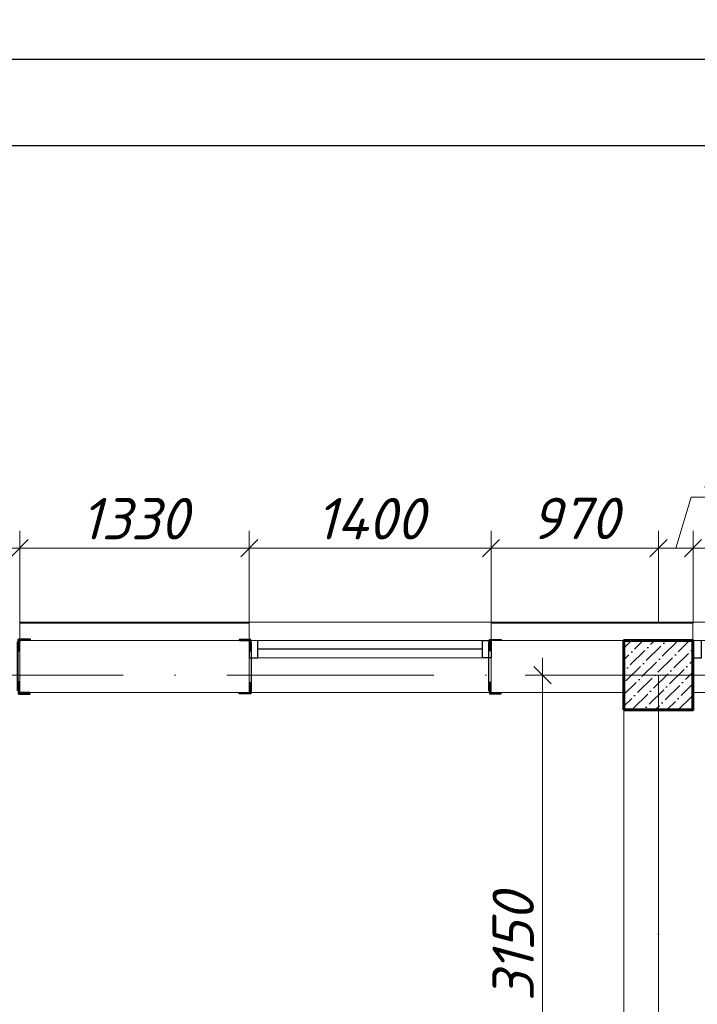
# Model space of a CAD drawing. Header units: millimetres. Extents: x 363306 to 7757304, y 1022887 to 1207196.
# Tile 178 of 256: x 990162 to 994087, y 1083204 to 1088906. Entities that reach past the tile are written whole.
import ezdxf
from ezdxf import colors
from ezdxf.entities.mleader import LeaderData, LeaderLine
from ezdxf.math import Vec2, Vec3

# ---------------------------------------------------------------- set-up
doc = ezdxf.new("R2010")
doc.units = ezdxf.units.MM
doc.linetypes.add('ACAD_ISO10W100', pattern=[18, 12, -3, 0, -3])
for name, color, linetype in [('0 @ 100', 7, 'Continuous'), ('kcd_tx', 7, 'Continuous'), ('O3SAD', 1, 'Continuous')]:
    doc.layers.add(name, color=color, linetype=linetype)
doc.layers.add('5   0.30', color=1, linetype='Continuous', lineweight=30)
doc.layers.add('размеры', color=12, linetype='Continuous', lineweight=15)
doc.styles.add('Arial', font='arial.ttf')
doc.styles.add('ISOCPEUR', font='isocpeur.TTF')
doc.styles.get("Standard").update_dxf_attribs({"font": 'isocpeui.ttf'})
doc.styles.add('ГОСТ 2.304', font='isocpeui.ttf')
doc.dimstyles.new('Санжар', dxfattribs={"dimtxt": 240, "dimasz": 200, "dimexe": 200, "dimexo": 200, "dimgap": 50, "dimtad": 1, "dimdec": 0, "dimtxsty": 'Standard', "dimblk": 'OBLIQUE', "dimcen": 2.5, "dimdle": 200, "dimclrd": 152, "dimclre": 152, "dimclrt": 152, "dimadec": 0, "dimazin": 0, "dimtfac": 1, "dimtdec": 0, "dimtmove": 0, "dimatfit": 3, "dimldrblk": 'OBLIQUE', "dimfxl": 0, "dimlwd": 0, "dimlwe": 0, "dimarcsym": 0})

# ---------------------------------------------------------------- blocks, each defined once
blk = doc.blocks.new('*U116')
at = {"color": 0, "linetype": 'ByBlock', "lineweight": -2, "ltscale": 100}
blk.add_lwpolyline([(0, 0), (63, 0), (63, 2.7, 0.414214), (60.7, 5), (12, 5, -0.414214), (5, 12), (5, 60.7, 0.414214), (2.7, 63), (0, 63)], format="xyb", close=True, dxfattribs=at)
blk = doc.blocks.new('fdsfsdfsf')
at = {"layer": '5   0.30', "color": 3, "lineweight": 40, "ltscale": 200}
blk.add_line((598335.9, 1214123.1), (598335.9, 1214407.3), dxfattribs=at)
at = {"layer": '5   0.30', "color": 3, "lineweight": 40, "ltscale": 200, "extrusion": (0, 0, -1), "xscale": 1.05763968, "yscale": 1.05763968, "zscale": -1.05763968, "rotation": 180}
blk.add_blockref('*U116', (-598340, 1214421.6), dxfattribs=at)
at = {"layer": '5   0.30', "color": 3, "lineweight": 40, "ltscale": 200, "xscale": 1.05763968, "yscale": 1.05763968, "zscale": 1.05763968}
blk.add_blockref('*U116', (598340, 1214106.8), dxfattribs=at)
blk = doc.blocks.new('*U25')
at = {"color": 0, "linetype": 'ByBlock', "lineweight": -2, "ltscale": 100}
blk.add_lwpolyline([(0, 0), (63, 0), (63, 2.7, 0.414214), (60.7, 5), (12, 5, -0.414214), (5, 12), (5, 60.7, 0.414214), (2.7, 63), (0, 63)], format="xyb", close=True, dxfattribs=at)
blk = doc.blocks.new('_Oblique')
at = {"color": 0, "linetype": 'ByBlock', "lineweight": -2}
blk.add_line((-0.5, -0.5), (0.5, 0.5), dxfattribs=at)
blk = doc.blocks.new('*D474')
at = {"layer": 'Defpoints', "color": 0, "lineweight": 25, "transparency": 16777216}
for p in [(990162.3, 1085846.3), (988762.3, 1085310.4), (990162.3, 1085310.4)]:
    blk.add_point(p, dxfattribs=at)
at = {"layer": 'kcd_tx', "lineweight": 0, "transparency": 16777216}
for p, q in [((988762.3, 1085410.4), (988762.3, 1085946.3)), ((990162.3, 1085410.4), (990162.3, 1085946.3)), ((988662.3, 1085846.3), (990262.3, 1085846.3))]:
    blk.add_line(p, q, dxfattribs=at)
at = {"layer": 'kcd_tx', "lineweight": 0, "transparency": 16777216, "xscale": 100, "yscale": 100, "zscale": 100, "rotation": 180}
blk.add_blockref('_Oblique', (988762.3, 1085846.3), dxfattribs=at)
at = {"layer": 'kcd_tx', "lineweight": 0, "transparency": 16777216, "xscale": 100, "yscale": 100, "zscale": 100}
blk.add_blockref('_Oblique', (990162.3, 1085846.3), dxfattribs=at)
at = {"layer": 'kcd_tx', "lineweight": 30, "transparency": 16777216, "insert": (989462.3, 1086016.3), "char_height": 240, "attachment_point": 5}
blk.add_mtext('1400', dxfattribs=at)
blk = doc.blocks.new('*D475')
at = {"layer": 'Defpoints', "color": 0, "lineweight": 25, "transparency": 16777216}
for p in [(991492.3, 1085846.3), (990162.3, 1085310.4), (991492.3, 1085310.4)]:
    blk.add_point(p, dxfattribs=at)
at = {"layer": 'kcd_tx', "lineweight": 0, "transparency": 16777216}
for p, q in [((990162.3, 1085410.4), (990162.3, 1085946.3)), ((991492.3, 1085410.4), (991492.3, 1085946.3)), ((990062.3, 1085846.3), (991592.3, 1085846.3))]:
    blk.add_line(p, q, dxfattribs=at)
at = {"layer": 'kcd_tx', "lineweight": 0, "transparency": 16777216, "xscale": 100, "yscale": 100, "zscale": 100, "rotation": 180}
blk.add_blockref('_Oblique', (990162.3, 1085846.3), dxfattribs=at)
at = {"layer": 'kcd_tx', "lineweight": 0, "transparency": 16777216, "xscale": 100, "yscale": 100, "zscale": 100}
blk.add_blockref('_Oblique', (991492.3, 1085846.3), dxfattribs=at)
at = {"layer": 'kcd_tx', "lineweight": 30, "transparency": 16777216, "insert": (990827.3, 1086016.3), "char_height": 240, "attachment_point": 5}
blk.add_mtext('1330', dxfattribs=at)
blk = doc.blocks.new('*D476')
at = {"layer": 'Defpoints', "color": 0, "lineweight": 25, "transparency": 16777216}
for p in [(992892.3, 1085846.3), (991492.3, 1085310.4), (992892.3, 1085310.4)]:
    blk.add_point(p, dxfattribs=at)
at = {"layer": 'kcd_tx', "lineweight": 0, "transparency": 16777216}
for p, q in [((991492.3, 1085410.4), (991492.3, 1085946.3)), ((992892.3, 1085410.4), (992892.3, 1085946.3)), ((991392.3, 1085846.3), (992992.3, 1085846.3))]:
    blk.add_line(p, q, dxfattribs=at)
at = {"layer": 'kcd_tx', "lineweight": 0, "transparency": 16777216, "xscale": 100, "yscale": 100, "zscale": 100, "rotation": 180}
blk.add_blockref('_Oblique', (991492.3, 1085846.3), dxfattribs=at)
at = {"layer": 'kcd_tx', "lineweight": 0, "transparency": 16777216, "xscale": 100, "yscale": 100, "zscale": 100}
blk.add_blockref('_Oblique', (992892.3, 1085846.3), dxfattribs=at)
at = {"layer": 'kcd_tx', "lineweight": 30, "transparency": 16777216, "insert": (992192.3, 1086016.3), "char_height": 240, "attachment_point": 5}
blk.add_mtext('1400', dxfattribs=at)
blk = doc.blocks.new('*D477')
at = {"layer": 'Defpoints', "color": 0, "lineweight": 25, "transparency": 16777216}
for p in [(993862.3, 1085846.3), (992892.3, 1085310.4), (993862.3, 1085310.4)]:
    blk.add_point(p, dxfattribs=at)
at = {"layer": 'kcd_tx', "lineweight": 0, "transparency": 16777216}
for p, q in [((992892.3, 1085410.4), (992892.3, 1085946.3)), ((993862.3, 1085410.4), (993862.3, 1085946.3)), ((992792.3, 1085846.3), (993962.3, 1085846.3))]:
    blk.add_line(p, q, dxfattribs=at)
at = {"layer": 'kcd_tx', "lineweight": 0, "transparency": 16777216, "xscale": 100, "yscale": 100, "zscale": 100, "rotation": 180}
blk.add_blockref('_Oblique', (992892.3, 1085846.3), dxfattribs=at)
at = {"layer": 'kcd_tx', "lineweight": 0, "transparency": 16777216, "xscale": 100, "yscale": 100, "zscale": 100}
blk.add_blockref('_Oblique', (993862.3, 1085846.3), dxfattribs=at)
at = {"layer": 'kcd_tx', "lineweight": 30, "transparency": 16777216, "insert": (993377.3, 1086017.9), "char_height": 240, "attachment_point": 5}
blk.add_mtext('970', dxfattribs=at)
blk = doc.blocks.new('*D478')
at = {"layer": 'Defpoints', "color": 0, "lineweight": 25, "transparency": 16777216}
for p in [(994062.3, 1085846.3), (993862.3, 1085310.4), (994062.3, 1085310.4)]:
    blk.add_point(p, dxfattribs=at)
at = {"layer": 'kcd_tx', "lineweight": 0, "transparency": 16777216}
for p, q in [((993962.3, 1085846.3), (994050.8, 1086141.3)), ((994050.8, 1086141.3), (994660.6, 1086141.3)), ((993862.3, 1085410.4), (993862.3, 1085946.3)), ((994062.3, 1085410.4), (994062.3, 1085946.3)), ((993762.3, 1085846.3), (994162.3, 1085846.3))]:
    blk.add_line(p, q, dxfattribs=at)
at = {"layer": 'kcd_tx', "lineweight": 0, "transparency": 16777216, "xscale": 100, "yscale": 100, "zscale": 100, "rotation": 180}
blk.add_blockref('_Oblique', (993862.3, 1085846.3), dxfattribs=at)
at = {"layer": 'kcd_tx', "lineweight": 0, "transparency": 16777216, "xscale": 100, "yscale": 100, "zscale": 100}
blk.add_blockref('_Oblique', (994062.3, 1085846.3), dxfattribs=at)
at = {"layer": 'kcd_tx', "lineweight": 30, "transparency": 16777216, "insert": (994355.7, 1086311.3), "char_height": 240, "attachment_point": 5}
blk.add_mtext('200', dxfattribs=at)
blk = doc.blocks.new('*D479')
at = {"layer": 'Defpoints', "color": 0, "lineweight": 25, "transparency": 16777216}
for p in [(995462.3, 1085846.3), (994062.3, 1085310.4), (995462.3, 1085310.4)]:
    blk.add_point(p, dxfattribs=at)
at = {"layer": 'kcd_tx', "lineweight": 0, "transparency": 16777216}
for p, q in [((994062.3, 1085410.4), (994062.3, 1085946.3)), ((995462.3, 1085410.4), (995462.3, 1085946.3)), ((993962.3, 1085846.3), (995562.3, 1085846.3))]:
    blk.add_line(p, q, dxfattribs=at)
at = {"layer": 'kcd_tx', "lineweight": 0, "transparency": 16777216, "xscale": 100, "yscale": 100, "zscale": 100, "rotation": 180}
blk.add_blockref('_Oblique', (994062.3, 1085846.3), dxfattribs=at)
at = {"layer": 'kcd_tx', "lineweight": 0, "transparency": 16777216, "xscale": 100, "yscale": 100, "zscale": 100}
blk.add_blockref('_Oblique', (995462.3, 1085846.3), dxfattribs=at)
at = {"layer": 'kcd_tx', "lineweight": 30, "transparency": 16777216, "insert": (994762.3, 1086016.3), "char_height": 240, "attachment_point": 5}
blk.add_mtext('1400', dxfattribs=at)
blk = doc.blocks.new('*D685')
at = {"layer": 'Defpoints', "color": 0, "lineweight": 25, "transparency": 16777216}
for p in [(993190.8, 1085110.4), (993562.3, 1085110.4), (993662.3, 1081960.4)]:
    blk.add_point(p, dxfattribs=at)
at = {"layer": 'kcd_tx', "lineweight": 0, "transparency": 16777216}
for p, q in [((993190.8, 1081860.4), (993190.8, 1085210.4)), ((993462.3, 1085110.4), (993090.8, 1085110.4)), ((993562.3, 1081960.4), (993090.8, 1081960.4))]:
    blk.add_line(p, q, dxfattribs=at)
at = {"layer": 'kcd_tx', "lineweight": 0, "transparency": 16777216, "xscale": 100, "yscale": 100, "zscale": 100}
for p, rotation in [((993190.8, 1085110.4), 90), ((993190.8, 1081960.4), 270)]:
    blk.add_blockref('_Oblique', p, dxfattribs=dict(at, rotation=rotation))
at = {"layer": 'kcd_tx', "lineweight": 30, "transparency": 16777216, "insert": (993020.8, 1083535.4), "char_height": 240, "attachment_point": 5, "rotation": 90}
blk.add_mtext('3150', dxfattribs=at)
blk = doc.blocks.new('RTGSFDGDG')
at = {"layer": '5   0.30', "color": 3, "lineweight": 30, "ltscale": 200}
for p, q in [((683723.9, 1832867.9), (683723.9, 1833152.1)), ((685099.5, 1832867.9), (685099.5, 1833152.1))]:
    blk.add_line(p, q, dxfattribs=at)
at = {"layer": '5   0.30', "color": 3, "lineweight": 30, "ltscale": 200, "extrusion": (0, 0, -1), "yscale": 1.05763968, "zscale": -1.05763968, "rotation": 180}
for p, xscale in [((-683719.8, 1833166.4), -1.05763968), ((-685103.5, 1833166.4), 1.05763968)]:
    blk.add_blockref('*U25', p, dxfattribs=dict(at, xscale=xscale))
at = {"layer": '5   0.30', "color": 3, "lineweight": 30, "ltscale": 200, "yscale": 1.05763968, "zscale": 1.05763968}
for p, xscale in [((683719.8, 1832851.5), -1.05763968), ((685103.5, 1832851.5), 1.05763968)]:
    blk.add_blockref('*U25', p, dxfattribs=dict(at, xscale=xscale))
ml = blk.add_multileader_mtext('Standard')
ml.set_content('{\\fISOCPEUR|b0|i1|c204|p34;\\C5;Ст-2}', color=256, style='ISOCPEUR')
ml.set_leader_properties()
ml.build(insert=Vec2(0, 0))
ml.multileader.update_dxf_attribs({"text_left_attachment_type": 6, "text_right_attachment_type": 6, "dogleg_length": 0.208, "arrow_head_size": 187.5, "scale": 100})
ctx = ml.context
ctx.base_point, ctx.scale, ctx.char_height, ctx.arrow_head_size, ctx.landing_gap_size, ctx.plane_origin = Vec3(684114.2, 1832299.9), 100, 200, 187.5, 0, Vec3(688349.8, 1830937.9)
ctx.left_attachment, ctx.right_attachment, ctx.text_align_type = 6, 6, 1
notes = []
notes.append((ctx, [(1, (1, 1, 0), (684744, 1832299.9), (-1, 0), 20.8, [(2, [(683719.8, 1832851.5)], 0, []), (1, [(685122.3, 1832860), (685122.3, 1832860)], 0, [])])]))
ctx.mtext.insert, ctx.mtext.alignment, ctx.mtext.flow_direction = Vec3(684418.7, 1832539.9), 2, 5
for ctx, leaders in notes:
    for number, flags, end, landing, length, lines in leaders:
        leader = LeaderData()
        leader.index, (leader.has_last_leader_line, leader.has_dogleg_vector, leader.attachment_direction) = number, flags
        leader.last_leader_point, leader.dogleg_vector, leader.dogleg_length = Vec3(end), Vec3(landing), length
        for number, points, colour, breaks in lines:
            line = LeaderLine()
            line.index, line.vertices, line.color, line.breaks = number, Vec3.list(points), colors.encode_raw_color(colour), breaks
            leader.lines.append(line)
        ctx.leaders.append(leader)

msp = doc.modelspace()

# ---------------------------------------------------------------- hatches: boundary and pattern name
at = {"ltscale": 100}
h = msp.add_hatch(dxfattribs=at)
h.set_pattern_fill('ANSI36', color=256, scale=15, style=0)
h.set_pattern_definition([(45, (-16050100.283, 10268140.387), (25.25697034, 92.60889125), [119.0625, -23.8125, 0, -23.8125])])
h.paths.add_polyline_path([(994062.268, 1085310.387), (993662.268, 1085310.387), (993662.268, 1084910.387), (994062.268, 1084910.387)])

# ---------------------------------------------------------------- linework, layer by layer
at = {"lineweight": 0, "ltscale": 100}
for p, q in [((992892.268, 1085417.387), (991492.268, 1085417.387)), ((995462.268, 1085417.387), (994062.268, 1085417.387)), ((991492.268, 1085310.387), (990162.268, 1085310.387)), ((990162.268, 1085310.387), (990162.268, 1085010.387)), ((991492.268, 1085310.387), (991492.268, 1085010.387)), ((994062.268, 1085310.387), (992892.268, 1085310.387)), ((992892.268, 1085310.387), (992892.268, 1085010.387)), ((991492.268, 1085010.387), (990162.268, 1085010.387)), ((993662.268, 1085010.387), (992892.268, 1085010.387)), ((993662.268, 1079010.387), (993662.268, 1085010.387)), ((993862.268, 1079010.387), (993862.268, 1084910.387))]:
    msp.add_line(p, q, dxfattribs=at)
at = {"color": 251, "lineweight": 0, "ltscale": 100, "true_color": 0x4a4a4a}
msp.add_line((994062.268, 1085310.387), (994062.268, 1085417.387), dxfattribs=at)
at = {"color": 5, "lineweight": 0}
for p, q in [((992842.268, 1085310.387), (991492.268, 1085310.387)), ((995412.268, 1085310.387), (994062.268, 1085310.387)), ((992842.268, 1085210.387), (991542.268, 1085210.387))]:
    msp.add_line(p, q, dxfattribs=at)
at = {"color": 5}
msp.add_line((992842.268, 1085260.387), (991542.268, 1085260.387), dxfattribs=at)
at = {"color": 1, "linetype": 'ACAD_ISO10W100', "lineweight": 9, "ltscale": 100}
for p, q in [((997962.268, 1085110.387), (969088.863, 1085110.387)), ((993862.268, 1085110.387), (993862.268, 1066417.835))]:
    msp.add_line(p, q, dxfattribs=at)
at = {"lineweight": 9, "ltscale": 100}
for p, q in [((992892.268, 1085010.387), (991492.268, 1085010.387)), ((995462.268, 1085010.387), (994062.268, 1085010.387))]:
    msp.add_line(p, q, dxfattribs=at)
at = {"lineweight": 30}
msp.add_lwpolyline([(967706.348, 1088178.072), (1007206.348, 1088178.072), (1007206.348, 1059478.072), (967706.348, 1059478.072)], close=True, dxfattribs=at)
at = {"color": 252, "lineweight": 0, "ltscale": 100}
for points in [[(991492.268, 1085417.387), (990162.268, 1085417.387)], [(990162.268, 1085310.387), (990162.268, 1085417.387)], [(991492.268, 1085310.387), (991492.268, 1085417.387)], [(994062.268, 1085417.387), (992892.268, 1085417.387)], [(992892.268, 1085310.387), (992892.268, 1085417.387)]]:
    msp.add_lwpolyline(points, dxfattribs=at)
at = {"color": 32, "lineweight": 0, "ltscale": 100}
for points in [[(991492.268, 1085410.387), (990162.268, 1085410.387)], [(994062.268, 1085410.387), (992892.268, 1085410.387)]]:
    msp.add_lwpolyline(points, dxfattribs=at)
at = {"color": 5}
for points in [[(991492.268, 1085310.387), (991492.268, 1085210.387), (991542.268, 1085210.387), (991542.268, 1085310.387)], [(994062.268, 1085310.387), (994062.268, 1085310.387), (994062.268, 1085210.387), (994112.268, 1085210.387), (994112.268, 1085310.387)]]:
    msp.add_lwpolyline(points, dxfattribs=at)
msp.add_lwpolyline([(992892.268, 1085210.387), (992842.268, 1085210.387), (992842.268, 1085310.387), (992892.268, 1085310.387)], close=True, dxfattribs=at)
at = {"layer": 'O3SAD', "color": 1}
msp.add_lwpolyline([(965706.348, 1088678.072), (1007706.348, 1088678.072), (1007706.348, 1058978.072), (965706.348, 1058978.072)], close=True, dxfattribs=at)
at = {"layer": 'размеры', "lineweight": 60, "ltscale": 5}
msp.add_lwpolyline([(993662.268, 1084910.387), (994062.268, 1084910.387), (994062.268, 1085310.387), (993662.268, 1085310.387)], close=True, dxfattribs=at)

# ---------------------------------------------------------------- block references
at = {"color": 244, "lineweight": 0, "true_color": 0x991b1e}
msp.add_blockref('fdsfsdfsf', (391814.845, -129103.783), dxfattribs=at)
at = {"color": 18, "lineweight": 30, "true_color": 0x000000}
msp.add_blockref('RTGSFDGDG', (307780.601, -747849.583), dxfattribs=at)

# ---------------------------------------------------------------- texts
at = {"color": 116, "lineweight": 0, "true_color": 0x136734, "insert": (883892.483, 1087785.858), "char_height": 500, "width": 18765.00851, "attachment_point": 1, "style": 'Arial'}
msp.add_mtext('\\pi1602.2;{\\fISOCPEUR|b0|i1|c204|p34;\\L\\C256;\\c0;План ленточного фундамента для перегородки }', dxfattribs=at)
at = {"layer": '0 @ 100', "color": 7, "insert": (761996.908, 1075986.433), "char_height": 318.940213, "width": 19697.5359, "attachment_point": 4, "style": 'ГОСТ 2.304'}
msp.add_mtext('\\pi5457.36288;{\\fISOCPEUR|b1|i1|c204|p34;Характеристика участка строительства:\\P\\pi0;\\P}Расчетная зимняя температура воздух 15 °С.\\PСкоростной напор ветра   - 38кг/м2.\\PВес снегового покрова    - 50кг/м2.\\PКлассификация зданий по функциональной пожарной опасности - Ф 4.1 \\PКоэффициент надежности по назначению - 0.95\\P\\P^IПроектом разработано подъёмник для мало мобильных граждан населения грузоподъемностью 250 кг. скоростью 0,25 см/с. Двери шахт подъёмника противопожарные с пределом огнестойкости El 30. Подъёмники оборудованы кабинами габаритами 1500х1500 мм, ширина дверей кабины обеспечивает проезд инвалидной коляски. Для экстренных случаев подъёмник оснащен дополнительным аккумулятором и механическим спуском для безопасного спуска пассажира в нулевую отметку. Так же в дверях подъёмника установлены замки датчики которые открываются с ключевыми картами, чтобы открыть двери подъёмника.\\P^IС внешней и внутренней стороны наружных стен предусмотрено обшивка из аквапанелей толщиной 12,5мм с утеплением из минераловатной ваты на кварцевой основе, А =0,040 Вт/мС, толщиной 100мм. (по теплотехническому расчету). Наружная отделка из органическое стекло.\\P^IПодрядчик обязан предоставить заказчику сертификаты соответствия и пожарной безопасности на фасадную систему и все применяемые в данной системе материалы и изделия.\\PКонструкции, изделия и материалы применены по действующим стандартам, ТУ, сертификатам. На путях эвакуации используются отделочные материалы, соответствующие требованиям п. 5.25 ШНК 2.01.02-04.\\PОтделка стен с внутренней стороны окраска водоэмульсионными красками светлых тонов. Во внутренней и наружной отделке использованы современные отделочные материалы используемые на территории Республики Узбекистан.\\P^IКрыша - скатная из металлических профилированных листов с полимерными покрытиями с обеих сторон толщ.0,55мм по металлическим конструкциям.\\P^IПо периметру наружных стен устраивается бетонная отмостка. Бетон кл.В 7,5 шириной 1000 мм, толщиной 50 мм по гравийному основанию толщиной 100 мм -150 мм.\\P^IВсе строительно-монтажные работы вести согласно указаний соответствующих строительных норм и проекта производства работ (П.П.Р.) на основании ШНК 3.01.01 - 03 и КМК 3.01.02 - 00.', dxfattribs=at)

# ---------------------------------------------------------------- dimensions: what is measured, and where the dimension line sits
at = {"layer": 'kcd_tx', "color": 244, "lineweight": 30, "true_color": 0x991b1e}
for base, p1, p2, picture, middle in [((994062.268, 1085846.326), (993862.268, 1085310.387), (994062.268, 1085310.387), '*D478', (994100.768, 1086311.326)), ((990162.268, 1085846.326), (988762.268, 1085310.387), (990162.268, 1085310.387), '*D474', (989462.268, 1086016.326)), ((991492.268, 1085846.326), (990162.268, 1085310.387), (991492.268, 1085310.387), '*D475', (990827.268, 1086016.326)), ((992892.289, 1085846.326), (991492.268, 1085310.387), (992892.289, 1085310.387), '*D476', (992192.278, 1086016.326)), ((993862.268, 1085846.326), (992892.289, 1085310.387), (993862.268, 1085310.387), '*D477', (993377.278, 1086017.871)), ((995462.267, 1085846.326), (994062.268, 1085310.387), (995462.267, 1085310.387), '*D479', (994762.267, 1086016.326))]:
    dim = msp.add_linear_dim(base=base, p1=p1, p2=p2, dimstyle='Санжар', override={"dimasz": 100, "dimexe": 100, "dimexo": 100, "dimdle": 100, "dimclrd": 256, "dimclre": 256, "dimclrt": 256, "dimtmove": 1, "dimfxl": 0, "dimarcsym": 2}, dxfattribs=at)
    dim.commit()
    dim.dimension.update_dxf_attribs({"geometry": picture, "text_midpoint": middle})
dim = msp.add_linear_dim(base=(993190.819, 1085110.387), p1=(993662.268, 1081960.387), p2=(993562.268, 1085110.387), angle=90, dimstyle='Санжар', override={"dimasz": 100, "dimexe": 100, "dimexo": 100, "dimdle": 100, "dimclrd": 256, "dimclre": 256, "dimclrt": 256, "dimtmove": 1, "dimfxl": 0, "dimarcsym": 2}, dxfattribs=at)
dim.commit()
dim.dimension.update_dxf_attribs({"geometry": '*D685', "text_midpoint": (993020.819, 1083535.387)})

doc.saveas('drawing.dxf')
